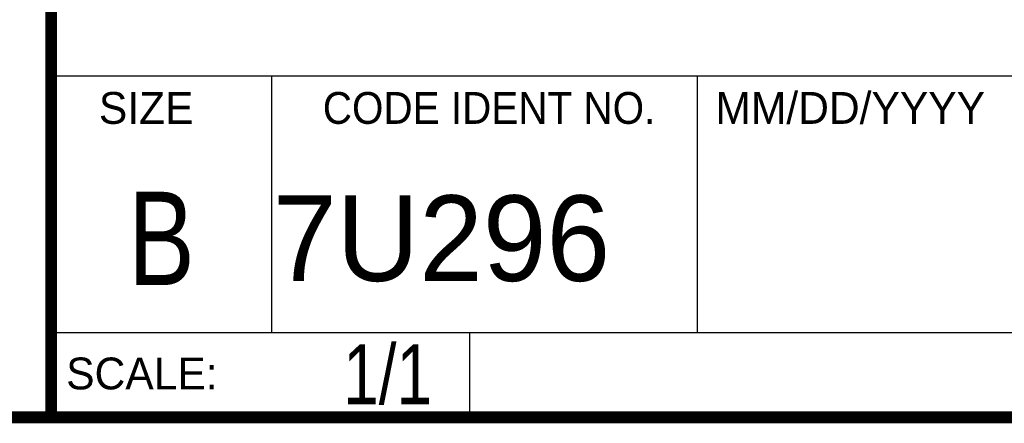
# Model space of a CAD drawing. Header units: inches. Extents: x 0.2 to 16.8, y 0.1 to 10.8.
# Tile 13 of 23: x 13.013 to 14.66, y 0.249 to 0.924. Entities that reach past the tile are written whole.
import ezdxf
from ezdxf.enums import TextEntityAlignment as Align

# ---------------------------------------------------------------- set-up
doc = ezdxf.new("R2010")
doc.units = ezdxf.units.IN
doc.header["$LTSCALE"] = 0.935
doc.header["$MEASUREMENT"] = 0
doc.layers.get('0').update_dxf_attribs({"linetype": 'CONTINUOUS'})
doc.styles.get("Standard").update_dxf_attribs({"font": 'txt', "width": 0.8})

msp = doc.modelspace()

# ---------------------------------------------------------------- linework, layer by layer
at = {"color": 2, "linetype": 'CONTINUOUS'}
for p, q in [((13.0652, 1.9695), (13.0652, 0.2605)), ((13.0652, 0.8295), (16.745, 0.8295)), ((13.434, 0.8295), (13.434, 0.4005)), ((14.146, 0.8295), (14.146, 0.4005)), ((13.0652, 0.4005), (16.745, 0.4005)), ((13.765, 0.4005), (13.765, 0.2605)), ((13.0652, 0.2605), (16.745, 0.2605))]:
    msp.add_line(p, q, dxfattribs=at)
at = {"color": 7, "linetype": 'CONTINUOUS', "const_width": 0.02}
for points in [[(13.0653, 1.9707), (13.0653, 0.2586)], [(0.25, 0.2586), (16.75, 0.2586)]]:
    msp.add_lwpolyline(points, dxfattribs=at)

# ---------------------------------------------------------------- texts
at = {"color": 2, "linetype": 'CONTINUOUS'}
for s, p in [('MM/DD/YYYY', (14.1765, 0.7494)), ('SIZE', (13.1451, 0.7494)), ('SCALE:', (13.0904, 0.3053))]:
    msp.add_text(s, height=0.05325, dxfattribs=at).set_placement(p)
at = {"color": 2, "linetype": 'CONTINUOUS', "width": 0.95}
msp.add_text('CODE IDENT NO.', height=0.053254, dxfattribs=at).set_placement((13.7978, 0.7494), align=Align.CENTER)
at = {"color": 7, "linetype": 'CONTINUOUS', "width": 0.8}
msp.add_text('B', height=0.1562, dxfattribs=at).set_placement((13.2497, 0.4798), align=Align.CENTER)
at = {"color": 7, "linetype": 'CONTINUOUS'}
msp.add_text('7U296', height=0.14316, dxfattribs=at).set_placement((13.4363, 0.4866))
at = {"color": 7, "linetype": 'CONTINUOUS', "width": 0.8}
msp.add_text('1/1', height=0.1, dxfattribs=at).set_placement((13.7025, 0.2805), align=Align.RIGHT)

doc.saveas('drawing.dxf')
